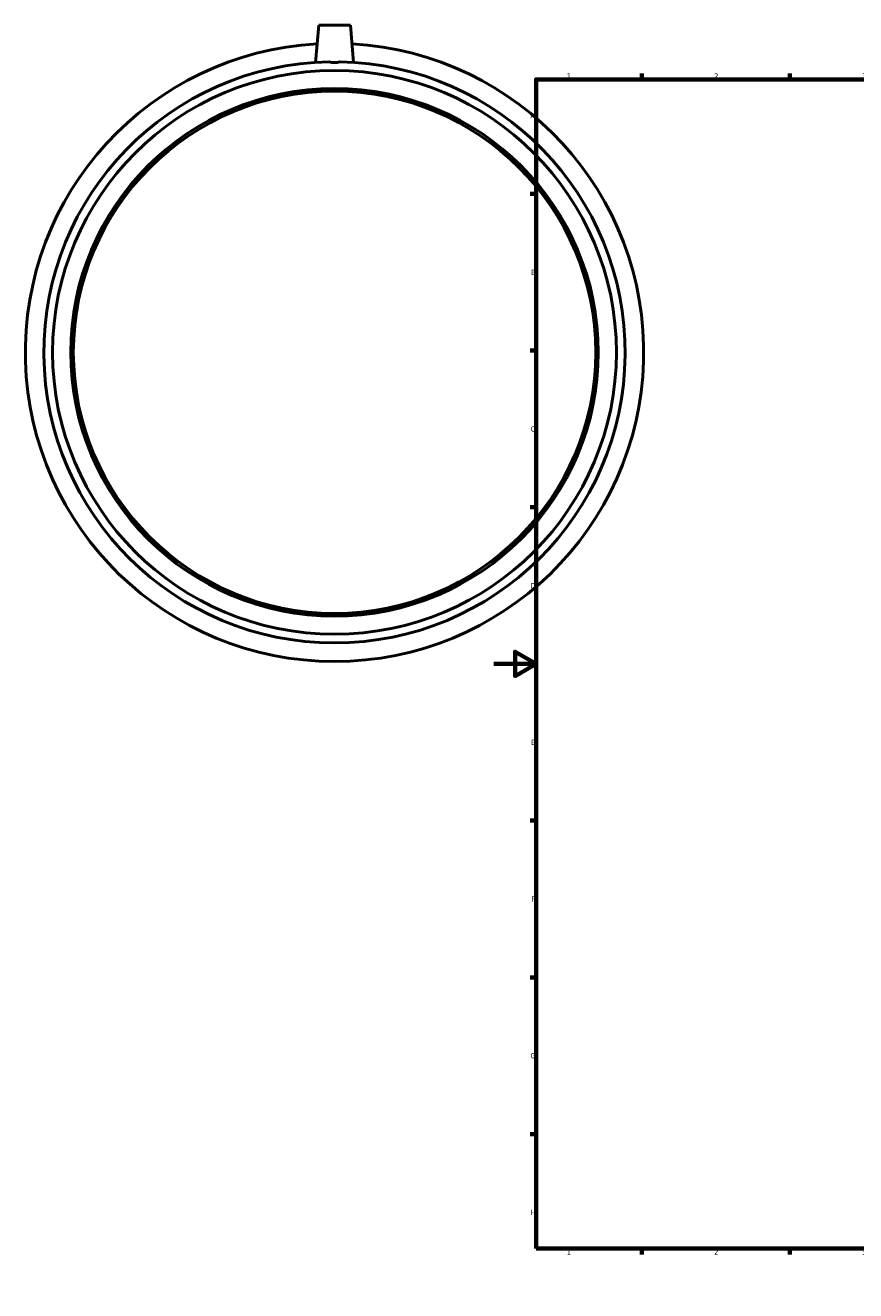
# Model space of a CAD drawing. Header units: millimetres. Extents: x -222 to 1153, y -274 to 1241.
# Tile 1 of 7: x -222 to 171, y 0 to 600. Entities that reach past the tile are written whole.
import ezdxf

# ---------------------------------------------------------------- set-up
doc = ezdxf.new("R2010")
doc.units = ezdxf.units.MM
doc.layers.add('Border (ISO)', color=7, linetype='Continuous', lineweight=70)
doc.layers.add('Visible (ISO)', color=7, linetype='Continuous', lineweight=50)
doc.styles.add('Note Text (ISO)', font='tahoma.ttf')

# ---------------------------------------------------------------- blocks, each defined once
blk = doc.blocks.new('Borders Default Border')
at = {"layer": 'Border (ISO)'}
for p, q in [((70.08, 574), (70.08, 576.9)), ((140.17, 574), (140.17, 576.9)), ((210.25, 574), (210.25, 576.9)), ((280.33, 574), (280.33, 576.9)), ((350.42, 574), (350.42, 576.9)), ((490.58, 574), (490.58, 576.9)), ((560.67, 574), (560.67, 576.9)), ((630.75, 574), (630.75, 576.9)), ((700.83, 574), (700.83, 576.9)), ((770.92, 574), (770.92, 576.9)), ((20, 519.75), (17.1, 519.75)), ((821, 519.75), (823.9, 519.75)), ((20, 445.5), (17.1, 445.5)), ((821, 445.5), (823.9, 445.5)), ((20, 371.25), (17.1, 371.25)), ((821, 371.25), (823.9, 371.25)), ((20, 222.75), (17.1, 222.75)), ((821, 222.75), (823.9, 222.75)), ((20, 148.5), (17.1, 148.5)), ((821, 148.5), (823.9, 148.5)), ((20, 74.25), (17.1, 74.25)), ((821, 74.25), (823.9, 74.25)), ((70.08, 20), (70.08, 17.1)), ((140.17, 20), (140.17, 17.1)), ((210.25, 20), (210.25, 17.1)), ((280.33, 20), (280.33, 17.1)), ((350.42, 20), (350.42, 17.1)), ((490.58, 20), (490.58, 17.1)), ((560.67, 20), (560.67, 17.1)), ((630.75, 20), (630.75, 17.1)), ((700.83, 20), (700.83, 17.1)), ((770.92, 20), (770.92, 17.1))]:
    blk.add_line(p, q, dxfattribs=at)
at = {"layer": 'Border (ISO)', "flags": 128}
for points in [[(420.5, 594), (420.5, 574), (414.73, 584), (426.27, 584), (420.5, 574)], [(20, 20), (20, 574), (821, 574), (821, 20), (20, 20)], [(0, 297), (20, 297), (10, 302.77), (10, 291.23), (20, 297)], [(841, 297), (821, 297), (831, 302.77), (831, 291.23), (821, 297)], [(420.5, 0), (420.5, 20), (414.73, 10), (426.27, 10), (420.5, 20)]]:
    blk.add_lwpolyline(points, dxfattribs=at)
at = {"layer": 'Border (ISO)', "color": 232, "true_color": 0xca0064, "char_height": 2.5, "attachment_point": 7, "style": 'Note Text (ISO)'}
for s, insert in [('1', (34.48, 574.4)), ('2', (104.37, 574.4)), ('3', (174.43, 574.35)), ('4', (244.42, 574.4)), ('5', (314.64, 574.35)), ('6', (384.66, 574.35)), ('7', (454.77, 574.4)), ('8', (524.81, 574.34)), ('9', (594.88, 574.35)), ('10', (664.29, 574.35)), ('11', (734.37, 574.4)), ('12', (804.46, 574.4)), ('A', (17.29, 555.62)), ('A', (821.59, 555.62)), ('B', (17.59, 481.37)), ('B', (821.89, 481.37)), ('C', (17.43, 407.08)), ('C', (821.73, 407.08)), ('D', (17.43, 332.88)), ('D', (821.73, 332.88)), ('E', (17.64, 258.63)), ('E', (821.94, 258.63)), ('F', (17.7, 184.38)), ('F', (822, 184.38)), ('G', (17.31, 110.08)), ('G', (821.61, 110.08)), ('H', (17.44, 35.88)), ('H', (821.74, 35.88)), ('1', (34.48, 17.1)), ('2', (104.37, 17.1)), ('3', (174.43, 17.05)), ('4', (244.42, 17.1)), ('5', (314.64, 17.05)), ('6', (384.66, 17.05)), ('7', (454.77, 17.1)), ('8', (524.81, 17.04)), ('9', (594.88, 17.05)), ('10', (664.29, 17.05)), ('11', (734.37, 17.1)), ('12', (804.46, 17.1))]:
    blk.add_mtext(s, dxfattribs=dict(at, insert=insert))

msp = doc.modelspace()

# ---------------------------------------------------------------- linework, layer by layer
at = {"layer": 'Visible (ISO)'}
for p, q in [((-83.041, 599.677), (-84.58, 582.09)), ((-68.041, 599.677), (-83.041, 599.677)), ((-68.041, 599.677), (-66.503, 582.09))]:
    msp.add_line(p, q, dxfattribs=at)
for radius in [133.579, 125, 123.75]:
    msp.add_circle((-75.541, 444.677), radius, dxfattribs=at)
for radius, start, end in [(146.5, 93.23377, 86.76623), (137.71, 91.029086, 88.970914)]:
    msp.add_arc((-75.541, 444.677), radius, start, end, dxfattribs=at)
msp.add_open_spline([(-73.068, 582.365), (-73.863, 582.131), (-74.716, 582.01), (-76.367, 582.01), (-77.22, 582.131), (-78.015, 582.365)], degree=3, knots=[1.56692885, 1.56692885, 1.56692885, 1.56692885, 1.81467774, 1.81467774, 2.06242664, 2.06242664, 2.06242664, 2.06242664], dxfattribs=at)

# ---------------------------------------------------------------- block references
msp.add_blockref('Borders Default Border', (0, 0))

doc.saveas('drawing.dxf')
